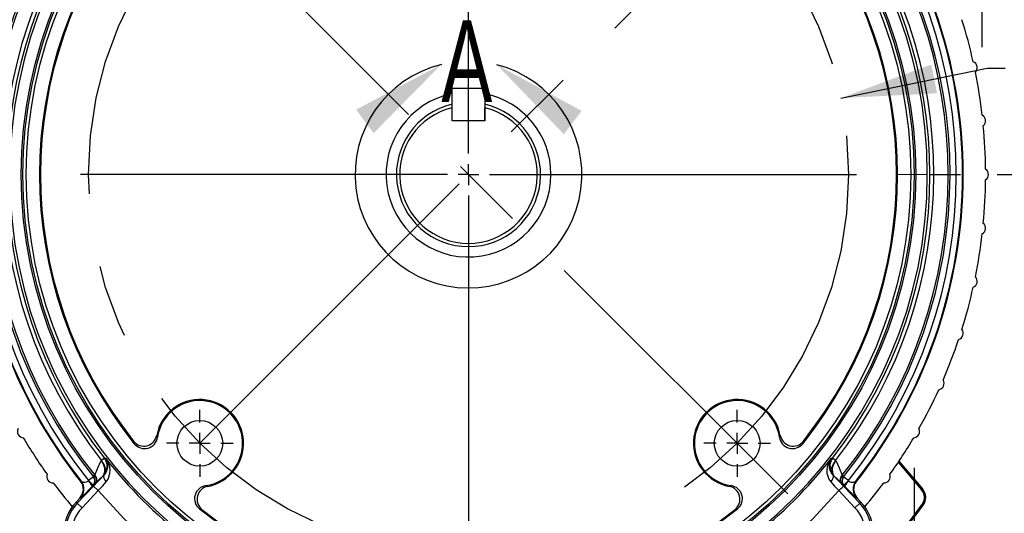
# Model space of a CAD drawing. Header units: inches. Extents: x 0 to 77, y 0 to 59.5.
# Tile 12 of 19: x 56.4 to 65.8, y 17.6 to 22.3. Entities that reach past the tile are written whole.
import ezdxf

# ---------------------------------------------------------------- set-up
doc = ezdxf.new("R2010")
doc.units = ezdxf.units.IN
doc.header["$LTSCALE"] = 7
doc.header["$MEASUREMENT"] = 0
doc.linetypes.add('CENTERX2', pattern=[0.8, 0.5, -0.1, 0.1, -0.1])
doc.layers.add('CENTER', color=40, linetype='CENTERX2')
doc.layers.add('DIMENSIONS', color=140, linetype='Continuous', lineweight=25)
doc.layers.add('TEXT', color=140, linetype='Continuous', lineweight=25)
doc.styles.add('SLDTEXTSTYLE0', font='TXT', dxfattribs={"width": 0.7})
doc.dimstyles.new('SLDDIMSTYLE0', dxfattribs={"dimtxt": 0.518519, "dimasz": 0.91, "dimexe": 0, "dimexo": 0.0625, "dimgap": 0.12963, "dimtad": 0, "dimtih": 1, "dimtoh": 1, "dimrnd": 1e-09, "dimzin": 12, "dimdsep": 46, "dimtxsty": 'SLDTEXTSTYLE0', "dimsah": 1, "dimcen": 0, "dimadec": 0, "dimazin": 3, "dimtfac": 1, "dimtofl": 0, "dimtmove": 0, "dimatfit": 3, "dimfxl": 0, "dimfrac": 2, "dimtolj": 1, "dimtzin": 12, "dimarcsym": 0})
doc.dimstyles.new('SLDDIMSTYLE2', dxfattribs={"dimtxt": 0.518519, "dimasz": 0.91, "dimexe": 0, "dimexo": 0.0625, "dimgap": 0.12963, "dimtad": 0, "dimtih": 1, "dimtoh": 1, "dimdec": 4, "dimlfac": 7, "dimzin": 12, "dimdsep": 46, "dimtxsty": 'SLDTEXTSTYLE0', "dimsah": 1, "dimcen": 0.09, "dimadec": 0, "dimazin": 3, "dimtfac": 1, "dimtdec": 0, "dimtofl": 0, "dimtmove": 0, "dimatfit": 3, "dimfxl": 0, "dimfrac": 2, "dimtolj": 1, "dimtzin": 12, "dimarcsym": 0})
doc.dimstyles.new('SLDDIMSTYLE3', dxfattribs={"dimtxt": 0.518519, "dimasz": 0.91, "dimexe": 0, "dimexo": 0.0625, "dimgap": 0.12963, "dimtad": 0, "dimtih": 1, "dimtoh": 1, "dimrnd": 1e-09, "dimzin": 12, "dimdsep": 46, "dimtxsty": 'SLDTEXTSTYLE0', "dimsah": 1, "dimcen": 0.09, "dimadec": 0, "dimazin": 3, "dimtfac": 1, "dimtofl": 0, "dimtmove": 0, "dimatfit": 3, "dimfxl": 0, "dimfrac": 2, "dimtolj": 1, "dimtzin": 12, "dimarcsym": 0})
doc.dimstyles.new('SLDDIMSTYLE4', dxfattribs={"dimtxt": 0.518519, "dimasz": 0.91, "dimexe": 0, "dimexo": 0.0625, "dimgap": 0.12963, "dimtad": 0, "dimtih": 1, "dimtoh": 1, "dimrnd": 1e-09, "dimzin": 4, "dimdsep": 46, "dimtxsty": 'SLDTEXTSTYLE0', "dimsah": 1, "dimcen": 0.09, "dimadec": 0, "dimazin": 1, "dimtfac": 1, "dimtofl": 0, "dimtmove": 0, "dimatfit": 3, "dimfxl": 0, "dimfrac": 2, "dimtolj": 1, "dimtzin": 12, "dimarcsym": 0})
doc.dimstyles.new('SLDDIMSTYLE5', dxfattribs={"dimtxt": 0.518519, "dimasz": 0.91, "dimexe": 0, "dimexo": 0.0625, "dimgap": 0.12963, "dimtad": 0, "dimtih": 1, "dimtoh": 1, "dimrnd": 1e-09, "dimzin": 12, "dimdsep": 46, "dimtxsty": 'SLDTEXTSTYLE0', "dimsah": 1, "dimcen": 0, "dimadec": 0, "dimazin": 3, "dimtfac": 1, "dimtofl": 0, "dimtmove": 0, "dimatfit": 3, "dimfxl": 0, "dimfrac": 2, "dimtolj": 1, "dimtzin": 12, "dimarcsym": 0})
doc.dimstyles.new('SLDDIMSTYLE6', dxfattribs={"dimtxt": 0.518519, "dimasz": 0.91, "dimexe": 0, "dimexo": 0.0625, "dimgap": 0.12963, "dimtad": 0, "dimtih": 1, "dimtoh": 1, "dimrnd": 1e-09, "dimdsep": 46, "dimtxsty": 'SLDTEXTSTYLE0', "dimsah": 1, "dimcen": 0.09, "dimadec": 0, "dimazin": 2, "dimtfac": 1, "dimtmove": 0, "dimatfit": 0, "dimfxl": 0, "dimfrac": 2, "dimtolj": 1, "dimtzin": 12, "dimarcsym": 0})

# ---------------------------------------------------------------- blocks, each defined once
blk = doc.blocks.new('_D')
at = {"layer": 'DIMENSIONS'}
for p, q in [((66.6344, 22.6149), (66.4602, 22.6149)), ((66.4602, 22.6149), (66.4602, 21.7903)), ((68.6069, 22.6149), (68.7811, 22.6149)), ((68.7811, 22.6149), (68.7811, 21.7903)), ((64.279, 21.5746), (65.6768, 21.8616)), ((65.6768, 21.8616), (65.8485, 21.8616)), ((66.4602, 21.7903), (66.6344, 21.7903)), ((68.7811, 21.7903), (68.6069, 21.7903))]:
    blk.add_line(p, q, dxfattribs=at)
blk.add_solid([(64.279, 21.5746), (65.1986, 21.6205), (65.1423, 21.8948)], dxfattribs=at)
at = {"layer": 'DIMENSIONS', "char_height": 0.51852, "attachment_point": 1, "style": 'SLDTEXTSTYLE0'}
for s, insert in [('%%c', (66.4584, 23.3994)), ('7.25', (67.2418, 23.3994)), ('184.2', (66.6344, 22.4587)), ('B.C.', (66.9041, 21.518))]:
    blk.add_mtext(s, dxfattribs=dict(at, insert=insert))
blk = doc.blocks.new('_D_2')
at = {"layer": 'DIMENSIONS'}
for p, q in [((60.7281, 25.8897), (60.7281, 29.5143)), ((57.4345, 24.1393), (54.5985, 26.9753))]:
    blk.add_line(p, q, dxfattribs=at)
for start, end in [(90, 107.68137), (117.49322, 135)]:
    blk.add_arc((60.7281, 20.8457), 7.7936, start, end, dxfattribs=at)
for points in [[(60.7281, 28.6393), (59.8115, 28.7262), (59.8278, 28.4466)], [(55.2172, 26.3566), (55.9901, 26.857), (55.8039, 27.0662)]]:
    blk.add_solid(points, dxfattribs=at)
at = {"layer": 'DIMENSIONS', "insert": (57.1303, 28.3021), "char_height": 0.51852, "attachment_point": 1, "style": 'SLDTEXTSTYLE0'}
blk.add_mtext('45°', dxfattribs=at)
blk = doc.blocks.new('_D_3')
at = {"layer": 'DIMENSIONS'}
for p, q in [((55.9042, 31.7793), (55.9042, 34.5573)), ((65.6287, 27.0851), (65.6287, 34.5573)), ((55.9042, 33.6823), (59.0774, 33.6823)), ((59.7802, 33.6812), (59.606, 33.6812)), ((59.606, 33.6812), (59.606, 32.8566)), ((61.7527, 33.6812), (61.9269, 33.6812)), ((61.9269, 33.6812), (61.9269, 32.8566)), ((65.6287, 33.6823), (62.4555, 33.6823)), ((59.606, 32.8566), (59.7802, 32.8566)), ((61.9269, 32.8566), (61.7527, 32.8566)), ((55.9042, 29.841), (55.9042, 31.3593)), ((55.9042, 27.1769), (55.9042, 29.421)), ((55.9042, 25.8796), (55.9042, 26.7569)), ((65.6287, 26.0157), (65.6287, 26.6651)), ((65.6287, 24.553), (65.6287, 25.5957)), ((55.9042, 24.5878), (55.9042, 25.4596)), ((55.9042, 21.1957), (55.9042, 24.1678)), ((65.6287, 22.0617), (65.6287, 24.133))]:
    blk.add_line(p, q, dxfattribs=at)
for points in [[(55.9042, 33.6823), (56.8142, 33.5423), (56.8142, 33.8223)], [(65.6287, 33.6823), (64.7187, 33.8223), (64.7187, 33.5423)]]:
    blk.add_solid(points, dxfattribs=at)
at = {"layer": 'DIMENSIONS', "char_height": 0.51852, "attachment_point": 1, "style": 'SLDTEXTSTYLE0'}
for s, insert in [('9.72', (59.9959, 34.4658)), ('247.0', (59.7802, 33.525))]:
    blk.add_mtext(s, dxfattribs=dict(at, insert=insert))
blk = doc.blocks.new('_D_5')
at = {"layer": 'DIMENSIONS'}
for p, q in [((48.8625, 27.4651), (48.6883, 27.4651)), ((48.6883, 27.4651), (48.6883, 26.6405)), ((50.8351, 27.4651), (51.0092, 27.4651)), ((51.0092, 27.4651), (51.0092, 26.6405)), ((51.6877, 27.4651), (51.1834, 27.4651)), ((56.9206, 23.6335), (51.6877, 27.4651)), ((48.6883, 26.6405), (48.8625, 26.6405)), ((51.0092, 26.6405), (50.8351, 26.6405))]:
    blk.add_line(p, q, dxfattribs=at)
blk.add_solid([(56.9206, 23.6335), (56.2691, 24.2841), (56.1037, 24.0582)], dxfattribs=at)
at = {"layer": 'DIMENSIONS', "char_height": 0.51852, "attachment_point": 1, "style": 'SLDTEXTSTYLE0'}
for s, insert in [('%%c', (48.6865, 28.2496)), ('9.44', (49.4699, 28.2496)), ('239.7', (48.8625, 27.3089))]:
    blk.add_mtext(s, dxfattribs=dict(at, insert=insert))
blk = doc.blocks.new('_D_9')
at = {"layer": 'DIMENSIONS'}
for p, q in [((65.981, 16.2347), (65.981, 17.9847)), ((65.6998, 16.2347), (66.856, 16.2347)), ((65.8117, 15.6097), (66.856, 15.6097)), ((65.981, 14.2547), (65.981, 15.6097)), ((67.3242, 14.2547), (65.981, 14.2547)), ((68.2592, 14.2536), (68.085, 14.2536)), ((68.085, 14.2536), (68.085, 13.429)), ((69.8004, 14.2536), (69.9745, 14.2536)), ((69.9745, 14.2536), (69.9745, 13.429)), ((68.085, 13.429), (68.2592, 13.429)), ((69.9745, 13.429), (69.8004, 13.429))]:
    blk.add_line(p, q, dxfattribs=at)
for points in [[(65.981, 16.2347), (66.121, 17.1447), (65.841, 17.1447)], [(65.981, 15.6097), (65.841, 14.6997), (66.121, 14.6997)]]:
    blk.add_solid(points, dxfattribs=at)
at = {"layer": 'DIMENSIONS', "char_height": 0.51852, "attachment_point": 1, "style": 'SLDTEXTSTYLE0'}
for s, insert in [('0.63', (68.2592, 15.0382)), ('15.9', (68.2592, 14.0974))]:
    blk.add_mtext(s, dxfattribs=dict(at, insert=insert))
blk = doc.blocks.new('_D_10')
at = {"layer": 'DIMENSIONS'}
for p, q in [((65.7721, 20.8457), (69.1501, 20.8457)), ((68.2751, 20.8457), (68.2751, 19.1695)), ((67.2888, 18.2266), (67.1146, 18.2266)), ((67.1146, 18.2266), (67.1146, 17.402)), ((69.2613, 18.2266), (69.4355, 18.2266)), ((69.4355, 18.2266), (69.4355, 17.402)), ((67.1146, 17.402), (67.2888, 17.402)), ((69.4355, 17.402), (69.2613, 17.402)), ((68.2751, 15.6097), (68.2751, 17.2859)), ((65.8117, 15.6097), (69.1501, 15.6097))]:
    blk.add_line(p, q, dxfattribs=at)
for points in [[(68.2751, 20.8457), (68.1351, 19.9357), (68.4151, 19.9357)], [(68.2751, 15.6097), (68.4151, 16.5197), (68.1351, 16.5197)]]:
    blk.add_solid(points, dxfattribs=at)
at = {"layer": 'DIMENSIONS', "char_height": 0.51852, "attachment_point": 1, "style": 'SLDTEXTSTYLE0'}
for s, insert in [('5.24', (67.5045, 19.0111)), ('133.0', (67.2888, 18.0704))]:
    blk.add_mtext(s, dxfattribs=dict(at, insert=insert))
blk = doc.blocks.new('_D_11')
at = {"layer": 'DIMENSIONS'}
for p, q in [((61.0781, 25.8057), (71.7049, 25.8057)), ((70.8299, 25.8057), (70.8299, 21.6495)), ((69.8436, 20.7066), (69.6694, 20.7066)), ((69.6694, 20.7066), (69.6694, 19.882)), ((71.8161, 20.7066), (71.9903, 20.7066)), ((71.9903, 20.7066), (71.9903, 19.882)), ((69.6694, 19.882), (69.8436, 19.882)), ((71.9903, 19.882), (71.8161, 19.882)), ((70.8299, 15.6097), (70.8299, 19.7659)), ((65.8117, 15.6097), (71.7049, 15.6097))]:
    blk.add_line(p, q, dxfattribs=at)
for points in [[(70.8299, 25.8057), (70.6899, 24.8957), (70.9699, 24.8957)], [(70.8299, 15.6097), (70.9699, 16.5197), (70.6899, 16.5197)]]:
    blk.add_solid(points, dxfattribs=at)
at = {"layer": 'DIMENSIONS', "char_height": 0.51852, "attachment_point": 1, "style": 'SLDTEXTSTYLE0'}
for s, insert in [('10.20', (69.8436, 21.4911)), ('259.0', (69.8436, 20.5504))]:
    blk.add_mtext(s, dxfattribs=dict(at, insert=insert))
blk = doc.blocks.new('_D_15')
at = {"layer": 'DIMENSIONS'}
for p, q in [((52.4626, 28.8615), (52.4626, 32.4443)), ((60.7281, 25.8897), (60.7281, 32.4443)), ((52.4626, 31.5693), (56.22, 31.5693)), ((56.9228, 31.5682), (56.7486, 31.5682)), ((56.7486, 31.5682), (56.7486, 30.7436)), ((58.8953, 31.5682), (59.0695, 31.5682)), ((59.0695, 31.5682), (59.0695, 30.7436)), ((60.7281, 31.5693), (59.5981, 31.5693)), ((56.7486, 30.7436), (56.9228, 30.7436)), ((59.0695, 30.7436), (58.8953, 30.7436)), ((52.4626, 27.1077), (52.4626, 28.4415)), ((52.4626, 22.3183), (52.4626, 26.6877))]:
    blk.add_line(p, q, dxfattribs=at)
for points in [[(52.4626, 31.5693), (53.3726, 31.4293), (53.3726, 31.7093)], [(60.7281, 31.5693), (59.8181, 31.7093), (59.8181, 31.4293)]]:
    blk.add_solid(points, dxfattribs=at)
at = {"layer": 'DIMENSIONS', "char_height": 0.51852, "attachment_point": 1, "style": 'SLDTEXTSTYLE0'}
for s, insert in [('8.27', (57.1385, 32.3527)), ('209.9', (56.9228, 31.412))]:
    blk.add_mtext(s, dxfattribs=dict(at, insert=insert))
blk = doc.blocks.new('SW_CENTERMARKSYMBOL_0')
at = {"layer": 'CENTER', "color": 0}
for p, q in [((0, 0.2), (0, 0.3182)), ((0, 0), (0, 0.1)), ((-0.2, 0), (-0.3182, 0)), ((0, 0), (-0.1, 0)), ((0, 0), (0, -0.1)), ((0, 0), (0.1, 0)), ((0.2, 0), (0.3182, 0)), ((0, -0.2), (0, -0.3182))]:
    blk.add_line(p, q, dxfattribs=at)
blk = doc.blocks.new('SW_CENTERMARKSYMBOL_1')
at = {"layer": 'CENTER', "color": 0}
for p, q in [((0, 0.2), (0, 0.3182)), ((0, 0), (0, 0.1)), ((-0.2, 0), (-0.3182, 0)), ((0, 0), (-0.1, 0)), ((0, 0), (0, -0.1)), ((0, 0), (0.1, 0)), ((0.2, 0), (0.3182, 0)), ((0, -0.2), (0, -0.3182))]:
    blk.add_line(p, q, dxfattribs=at)
blk = doc.blocks.new('SW_CENTERMARKSYMBOL_2')
at = {"layer": 'CENTER', "color": 0}
for p, q in [((0, 0.2), (0, 4.694)), ((0, 0), (0, 0.1)), ((-0.2, 0), (-4.694, 0)), ((0, 0), (-0.1, 0)), ((0, 0), (0, -0.1)), ((0, 0), (0.1, 0)), ((0.2, 0), (4.694, 0)), ((0, -0.2), (0, -4.694))]:
    blk.add_line(p, q, dxfattribs=at)

msp = doc.modelspace()

# ---------------------------------------------------------------- linework, layer by layer
for p, q in [((60.572617, 21.670675), (60.884098, 21.670675)), ((60.572617, 21.359195), (60.572617, 21.670675)), ((60.884098, 21.670675), (60.884098, 21.359195)), ((60.572098, 21.483391), (60.572098, 21.515262)), ((60.572098, 21.359195), (60.572098, 21.483391)), ((60.884098, 21.359195), (60.884098, 21.483391)), ((60.884098, 21.359195), (60.572098, 21.359195)), ((60.884098, 21.359195), (60.572617, 21.359195)), ((57.754149, 18.358305), (57.761166, 18.339839)), ((63.695029, 18.339839), (63.702046, 18.358305)), ((57.5335, 18.303192), (57.540121, 18.27907)), ((63.916074, 18.27907), (63.922696, 18.303192)), ((57.255207, 18.140138), (57.226359, 18.117664)), ((57.255207, 18.140138), (57.255292, 18.140135)), ((57.255292, 18.140135), (57.266141, 18.139761)), ((64.190055, 18.139761), (64.200904, 18.140135)), ((64.200904, 18.140135), (64.200988, 18.140138)), ((64.229836, 18.117664), (64.200988, 18.140138)), ((57.22194, 18.113264), (57.226359, 18.117664)), ((64.229836, 18.117664), (64.234255, 18.113264)), ((64.827505, 18.101446), (65.050912, 17.839871)), ((64.834083, 18.111298), (65.05958, 17.847274)), ((65.059597, 17.847288), (64.834095, 18.111317)), ((57.150023, 17.964338), (57.103904, 17.927198)), ((57.150023, 17.964338), (57.151271, 17.965318)), ((57.151067, 17.964768), (57.158136, 17.951264)), ((57.247273, 17.977329), (57.242864, 17.972917)), ((57.247359, 17.977324), (57.247273, 17.977329)), ((57.248984, 17.977245), (57.247359, 17.977324)), ((57.266079, 17.998497), (57.248984, 17.977246)), ((64.208837, 17.977324), (64.207211, 17.977245)), ((64.208922, 17.977329), (64.208837, 17.977324)), ((64.213332, 17.972917), (64.208922, 17.977329)), ((64.298152, 17.951463), (64.305444, 17.965158)), ((64.304516, 17.965635), (64.30617, 17.964335)), ((57.150083, 17.874322), (56.995865, 17.711809)), ((57.026056, 17.921917), (57.032562, 17.921707)), ((57.146639, 17.881474), (57.13965, 17.874147)), ((57.146681, 17.881444), (57.146639, 17.881474)), ((57.187999, 17.914006), (57.150083, 17.874322)), ((57.150083, 17.874322), (57.195766, 17.83097)), ((57.173716, 17.906615), (57.171077, 17.903985)), ((57.191035, 17.923191), (57.173716, 17.906615)), ((58.222242, 17.878764), (58.240708, 17.871746)), ((63.215488, 17.871746), (63.233954, 17.878764)), ((64.28248, 17.906615), (64.265173, 17.923177)), ((64.306112, 17.874322), (64.268195, 17.914008)), ((64.285119, 17.903985), (64.28248, 17.906615)), ((64.460331, 17.711809), (64.306112, 17.874322)), ((64.309556, 17.881474), (64.309514, 17.881444)), ((64.316546, 17.874147), (64.309556, 17.881474)), ((64.423634, 17.921707), (64.43014, 17.921917)), ((65.050912, 17.839871), (65.05958, 17.847274)), ((65.05958, 17.847274), (65.059597, 17.847288)), ((57.019735, 17.758405), (56.985158, 17.721969)), ((57.025196, 17.758158), (57.019735, 17.758405)), ((57.025352, 17.75818), (57.025196, 17.758158)), ((57.195766, 17.83097), (57.041548, 17.668458)), ((64.414648, 17.668458), (64.26043, 17.83097)), ((64.430999, 17.758158), (64.430843, 17.75818)), ((64.436461, 17.758405), (64.430999, 17.758158)), ((64.471037, 17.721969), (64.436461, 17.758405)), ((56.985158, 17.721969), (56.995865, 17.711809)), ((57.041548, 17.668458), (56.995865, 17.711809)), ((64.414648, 17.668458), (64.460331, 17.711809)), ((64.460331, 17.711809), (64.471037, 17.721969)), ((65.065636, 17.692649), (65.056415, 17.699352)), ((65.065636, 17.692649), (65.065654, 17.692636)), ((58.161472, 17.657718), (58.185595, 17.651097)), ((63.270601, 17.651097), (63.294723, 17.657718))]:
    msp.add_line(p, q)
at = {"color": 179, "linetype": 'Continuous', "lineweight": 18}
msp.add_line((65.102757, 20.845695), (64.821574, 20.845695), dxfattribs=at)
at = {"flags": 128}
for points in [[(57.162731, 17.977978), (57.192245, 18.047514), (57.22194, 18.113264)], [(57.247273, 17.977329), (57.256757, 17.991119), (57.261826, 18.004434), (57.261827, 18.004435), (57.261827, 18.004436), (57.26183, 18.004447), (57.261855, 18.004541), (57.262213, 18.005926), (57.2636, 18.042106), (57.251116, 18.081055), (57.226359, 18.117664)], [(57.28141, 18.057263), (57.271509, 18.014231), (57.247273, 17.977329)], [(64.192596, 18.04221), (64.179324, 18.060604), (64.175648, 18.079216)], [(64.234255, 18.113264), (64.26383, 18.047956), (64.293464, 17.977978)], [(57.163207, 17.934467), (57.158374, 17.950746), (57.150023, 17.964338)], [(57.151271, 17.965318), (57.153341, 17.966944), (57.161565, 17.976436)], [(57.161565, 17.976436), (57.162155, 17.977186), (57.162731, 17.977978)], [(57.248984, 17.977245), (57.205785, 17.932622), (57.187999, 17.914006)], [(57.222082, 17.952683), (57.208534, 17.93994), (57.191035, 17.923191)], [(57.242864, 17.972917), (57.226565, 17.9569), (57.222082, 17.952683)], [(57.248984, 17.977246), (57.245376, 17.966795), (57.248583, 17.950871), (57.25865, 17.932421), (57.272864, 17.915403)], [(64.18333, 17.915405), (64.197545, 17.932423), (64.207613, 17.950874), (64.210821, 17.966797), (64.207214, 17.977248)], [(64.268195, 17.914008), (64.250402, 17.932631), (64.207211, 17.977245)], [(64.23426, 17.952545), (64.229631, 17.956899), (64.213332, 17.972917)], [(64.265173, 17.923177), (64.247498, 17.940091), (64.23426, 17.952545)], [(64.30617, 17.964335), (64.295859, 17.945861), (64.292263, 17.923513)], [(64.293464, 17.977978), (64.294041, 17.977186), (64.294631, 17.976436)], [(64.294631, 17.976436), (64.302854, 17.966942), (64.304516, 17.965635)], [(64.352292, 17.927198), (64.334438, 17.941575), (64.319515, 17.95359), (64.309628, 17.961551), (64.30617, 17.964335)], [(57.13965, 17.874147), (57.109059, 17.842126), (57.066509, 17.798109)], [(57.100823, 17.923022), (57.102359, 17.925107), (57.103904, 17.927198)], [(57.171077, 17.903985), (57.153612, 17.88705), (57.146681, 17.881444)], [(57.195766, 17.83097), (57.235247, 17.874519), (57.272866, 17.915405)], [(64.18333, 17.915405), (64.220949, 17.874519), (64.26043, 17.83097)], [(64.26043, 17.83097), (64.277641, 17.847303), (64.292317, 17.861231), (64.302298, 17.870702), (64.306112, 17.874322)], [(64.309514, 17.881444), (64.302583, 17.88705), (64.285119, 17.903985)], [(64.292263, 17.923513), (64.296953, 17.900844), (64.309514, 17.881444)], [(64.292263, 17.923513), (64.297063, 17.900698), (64.309556, 17.881474)], [(64.348362, 17.84086), (64.347016, 17.842252), (64.316546, 17.874147)], [(64.352292, 17.927198), (64.353836, 17.925107), (64.355373, 17.923022)], [(64.355373, 17.923022), (64.360005, 17.918271), (64.365939, 17.914736), (64.378133, 17.911728), (64.40038, 17.913456), (64.41664, 17.918682), (64.42177, 17.920913), (64.423633, 17.921708)], [(57.019735, 17.758405), (57.043889, 17.795096), (57.053883, 17.837858)], [(57.713373, 17.313364), (57.444339, 17.561936), (57.195766, 17.83097)], [(64.26043, 17.83097), (64.011857, 17.561936), (63.742823, 17.313363)], [(64.402312, 17.837858), (64.412306, 17.795096), (64.436461, 17.758405)]]:
    msp.add_lwpolyline(points, dxfattribs=at)
for centre, radius in [((60.728098, 20.845695), 4.266), ((60.728098, 20.845695), 4.25), ((60.728098, 20.845695), 4.219), ((58.164836, 18.282433), 0.2182), ((63.29136, 18.282433), 0.2182)]:
    msp.add_circle(centre, radius)
for centre, radius, start, end in [((60.728098, 20.845695), 4.377016, 0, 180), ((60.728098, 20.845695), 4.719, 141.431278, 180), ((60.728043, 20.845696), 4.712353, 141.647793, 180.0000142), ((60.728098, 20.845695), 4.719, 0, 38.4699061), ((60.728098, 20.845695), 4.653214, 141.1561474, 218.8438526), ((60.728098, 20.845695), 4.594, 141.1559749, 218.8438526), ((60.728098, 20.845695), 4.575548, 141.1893752, 218.8106248), ((60.728098, 20.845695), 4.575548, 321.1893752, 38.7088593), ((60.728098, 20.845695), 4.594, 321.1561042, 38.7429293), ((60.728098, 20.845695), 4.653214, 321.1561474, 38.7429293), ((60.728143, 20.845695), 4.712362, 0.0000016, 38.2548776), ((60.728098, 20.845695), 4.438956, 142.0796081, 217.9203919), ((60.728098, 20.845695), 4.402387, 142.0796081, 217.9203919), ((60.728098, 20.845695), 4.402387, 322.0796081, 37.8163375), ((60.728098, 20.845695), 4.438956, 322.0796081, 37.8163375), ((60.728098, 20.845695), 4.092769, 141.1626192, 218.8373808), ((60.728098, 20.845695), 4.092769, 321.1626192, 38.8373808), ((60.728098, 20.845695), 4.082864, 141.4845687, 218.5154315), ((60.728098, 20.845695), 4.082864, 321.4845687, 38.5154317), ((60.728098, 20.845695), 4.933157, 12.5827545, 17.4172455), ((65.521021, 21.864462), 0.06, 315.2551735, 68.7448264), ((60.728098, 20.845695), 4.933157, 6.5827545, 11.4172455), ((60.728098, 20.845695), 0.7865, 101.4016956, 0), ((60.728098, 20.845695), 0.7865, 0, 78.559681), ((60.728098, 20.845695), 0.6875, 103.115165, 76.884835), ((60.728098, 20.845695), 0.6565, 103.746336, 76.253664), ((65.601255, 21.357884), 0.06, 309.2551735, 62.7448265), ((60.728098, 20.845695), 4.933157, 0.5827545, 5.4172455), ((65.628098, 20.845695), 0.06, 303.2551735, 56.7448265), ((60.728098, 20.845695), 4.719, 180, 218.5673589), ((60.728043, 20.845694), 4.712353, 179.9999857, 218.3522104), ((60.728098, 20.845695), 4.377016, 180, 0), ((60.728098, 20.845695), 4.719, 321.4317094, 0), ((60.728152, 20.845694), 4.712353, 321.647793, 0.0000142), ((60.728098, 20.845695), 4.933157, 354.5827545, 359.4172455), ((65.601255, 20.333506), 0.06, 297.2551735, 50.7448265), ((60.728098, 20.845695), 4.933157, 348.5827545, 353.4172455), ((65.521021, 19.826928), 0.06, 291.2551734, 44.7448266), ((60.728098, 20.845695), 4.933157, 342.5827545, 347.4172455), ((65.388275, 19.331512), 0.06, 285.2551734, 38.7448266), ((60.728098, 20.845695), 4.933157, 336.5827545, 341.4172455), ((65.20447, 18.852685), 0.06, 279.2551734, 32.7448266), ((60.728098, 20.845695), 4.933157, 330.5827545, 335.4172455), ((58.164836, 18.282433), 0.417636, 280.467067, 169.5329349), ((63.29136, 18.282433), 0.417636, 10.467067, 259.5329349), ((58.164836, 18.282433), 0.407731, 278.0937765, 171.9062239), ((63.29136, 18.282433), 0.407731, 8.0937765, 261.9062235), ((56.484573, 18.395695), 0.06, 153.2551733, 266.7448267), ((64.971622, 18.395695), 0.06, 273.2551733, 26.7448267), ((60.728098, 20.845695), 4.933157, 210.5827545, 215.4172455), ((57.631297, 18.380904), 0.124914, 218.4715785, 349.5767884), ((57.637485, 18.357317), 0.12491, 218.7873843, 351.9562758), ((63.81871, 18.357317), 0.12491, 188.0437253, 321.2126131), ((63.824899, 18.380904), 0.124914, 190.4230739, 321.5285193), ((60.728098, 20.845695), 4.933157, 324.5827545, 329.4172455), ((57.15659, 18.063345), 0.125054, 316.5382388, 37.8828591), ((57.156515, 18.063354), 0.125043, 357.2079724, 37.8834514), ((57.160774, 18.069175), 0.126825, 326.1318165, 33.8183813), ((60.728098, 20.845695), 4.393999, 218.0118872, 231.9881128), ((57.127255, 18.023319), 0.18124, 323.4574346, 39.9765767), ((60.728098, 20.845695), 4.393999, 308.0118872, 321.9881128), ((64.322665, 18.023507), 0.176353, 138.7602418, 217.8057545), ((64.296773, 18.068866), 0.12812, 146.4034027, 225.6510908), ((64.299605, 18.063345), 0.125054, 142.1171421, 223.4617586), ((64.299558, 18.063407), 0.124914, 142.1013907, 172.7292948), ((57.149939, 18.030797), 0.109476, 328.0826764, 48.8761262), ((64.299688, 18.063347), 0.125051, 172.709501, 223.4618017), ((64.277652, 18.0291), 0.086047, 171.2441588, 216.98925), ((64.338408, 18.017188), 0.14793, 137.2178231, 170.2663021), ((64.306758, 18.030722), 0.109863, 131.2950238, 211.7461739), ((56.763914, 17.965547), 0.06, 159.2551733, 272.7448267), ((57.124305, 17.934694), 0.055952, 326.7118448, 48.2468604), ((57.127846, 17.936082), 0.054519, 327.2832436, 50.2177069), ((64.328349, 17.936082), 0.054519, 129.7823376, 212.7167118), ((64.331891, 17.934694), 0.055952, 131.7531495, 213.2881574), ((64.692281, 17.965547), 0.06, 267.2551733, 20.7448267), ((60.728098, 20.845695), 4.933157, 216.5827545, 219.9721493), ((56.934401, 17.844189), 0.12508, 316.5435199, 38.2983827), ((56.934505, 17.844109), 0.125048, 316.5940454, 38.3564999), ((56.930888, 17.843776), 0.123138, 357.2456235, 39.3889937), ((57.065806, 17.968389), 0.057309, 234.5442104, 307.6623951), ((57.022085, 17.820613), 0.129179, 24.4823017, 52.4450893), ((56.921487, 17.713875), 0.280683, 36.6632651, 49.4656753), ((57.10094, 17.924849), 0.063006, 316.4940173, 357.6584302), ((57.101033, 17.924758), 0.062928, 316.5023837, 8.875218), ((57.100968, 17.924846), 0.062978, 357.6605147, 8.7877775), ((58.23972, 17.755083), 0.12491, 98.043723, 231.2126154), ((58.263307, 17.748894), 0.124914, 100.4230739, 231.5285194), ((63.192888, 17.748894), 0.124914, 308.4715788, 79.5767881), ((63.216475, 17.755083), 0.12491, 308.7873846, 81.956277), ((64.532304, 17.716121), 0.277413, 130.4583998, 143.4123659), ((64.431558, 17.822641), 0.126019, 127.1969541, 155.8757166), ((64.521608, 17.844105), 0.124986, 141.6186339, 223.4306989), ((64.521775, 17.844188), 0.125065, 141.6956691, 223.4622803), ((64.5253, 17.843778), 0.12313, 140.6096113, 182.7557716), ((60.728098, 20.845695), 4.933157, 320.0278507, 323.4172455), ((64.964562, 17.766121), 0.124957, 323.9858219, 40.5), ((64.964562, 17.766121), 0.124978, 0, 40.5), ((56.692735, 18.142202), 0.508043, 310.897232, 317.3676261), ((65.236657, 18.64454), 1.197902, 222.1370682, 227.7251849), ((64.964562, 17.766121), 0.113557, 323.9858219, 40.5), ((64.964562, 17.766121), 0.124978, 323.9858219, 0), ((57.302872, 17.42047), 0.438, 136.5, 180.0000022), ((57.302872, 17.42047), 0.42324, 136.5, 313.5), ((57.302872, 17.42047), 0.360262, 136.5000002, 313.5000002), ((64.153323, 17.42047), 0.438, 226.5, 43.5), ((64.153323, 17.42047), 0.42324, 226.5, 43.5), ((64.153323, 17.42047), 0.360262, 226.5000002, 43.5000002), ((60.728098, 20.845695), 5.351057, 312.1663605, 323.9858219), ((60.728098, 20.845695), 5.362457, 312.1663605, 323.9858219), ((60.728098, 20.845695), 5.362478, 312.1663605, 323.9858219), ((60.728098, 20.845695), 4.092769, 231.1626192, 308.8373808), ((60.728098, 20.845695), 4.082864, 231.4845687, 308.5154315)]:
    msp.add_arc(centre, radius, start, end)
at = {"layer": 'CENTER'}
for p, q in [((57.681975, 23.891818), (63.774221, 17.799572)), ((58.164836, 18.282433), (63.29136, 23.408957)), ((64.978098, 18.047695), (64.978098, 13.859695)), ((56.478098, 13.867695), (56.478098, 17.992695))]:
    msp.add_line(p, q, dxfattribs=at)
msp.add_circle((60.728098, 20.845695), 3.625, dxfattribs=at)
at = {"layer": 'TEXT'}
msp.add_arc((60.728098, 20.845695), 1.081565, 103.858551, 75.5015841, dxfattribs=at)
for points in [[(60.469035, 21.895775), (59.655559, 21.464548), (59.822794, 21.239977)], [(60.998871, 21.892817), (61.637748, 21.229842), (61.807481, 21.452532)]]:
    msp.add_solid(points, dxfattribs=at)

# ---------------------------------------------------------------- block references
at = {"layer": 'CENTER'}
for name, p in [('SW_CENTERMARKSYMBOL_2', (60.728098, 20.845695)), ('SW_CENTERMARKSYMBOL_1', (58.164836, 18.282433)), ('SW_CENTERMARKSYMBOL_0', (63.29136, 18.282433))]:
    msp.add_blockref(name, p, dxfattribs=at)

# ---------------------------------------------------------------- texts
at = {"layer": 'TEXT', "insert": (60.469035, 22.315871), "char_height": 0.777778, "attachment_point": 1, "style": 'SLDTEXTSTYLE0'}
msp.add_mtext('A', dxfattribs=at)

# ---------------------------------------------------------------- dimensions: what is measured, and where the dimension line sits
at = {"layer": 'DIMENSIONS'}
for base, p1, p2, picture, middle in [((65.628732, 33.682298), (55.904169, 20.845695), (65.628732, 21.411223), '_D_3', (60.766451, 33.682298)), ((60.728098, 31.569297), (52.462603, 21.968318), (60.728098, 25.539695), '_D_15', (57.909051, 31.569297))]:
    dim = msp.add_linear_dim(base=base, p1=p1, p2=p2, dimstyle='SLDDIMSTYLE3', dxfattribs=at)
    dim.commit()
    dim.dimension.update_dxf_attribs({"geometry": picture, "text_midpoint": middle, "dimtype": 160})
dim = msp.add_angular_dim_2l(base=(59.530325, 28.546661), line1=((60.728098, 25.539695), (60.728098, 16.151695)), line2=((57.681975, 23.891818), (63.774221, 17.799572)), dimstyle='SLDDIMSTYLE2', dxfattribs=at)
dim.commit()
dim.dimension.update_dxf_attribs({"geometry": '_D_2', "text_midpoint": (57.745632, 28.046003), "dimtype": 162})
dim = msp.add_diameter_dim_2p(p1=(64.535576, 18.057852), p2=(56.920619, 23.633538), dimstyle='SLDDIMSTYLE5', dxfattribs=at)
dim.commit()
dim.dimension.update_dxf_attribs({"geometry": '_D_5', "text_midpoint": (49.848794, 27.46506), "dimtype": 163})
for base, p1, p2, angle, dimstyle, picture, middle in [((70.829852, 25.805695), (65.461732, 15.609695), (60.728098, 25.805695), 89.9999996, 'SLDDIMSTYLE4', '_D_11', (70.829852, 20.707695)), ((68.275069, 20.845695), (65.461732, 15.609695), (65.422098, 20.845695), 90, 'SLDDIMSTYLE3', '_D_10', (68.275069, 18.227695)), ((65.9810444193, 16.2346950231), (65.4617315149, 15.6096950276), (65.3497816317, 16.2346950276), 90, 'SLDDIMSTYLE6', '_D_9', (65.9810444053, 14.2547080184))]:
    dim = msp.add_linear_dim(base=base, p1=p1, p2=p2, angle=angle, dimstyle=dimstyle, dxfattribs=at)
    dim.commit()
    dim.dimension.update_dxf_attribs({"geometry": picture, "text_midpoint": middle, "dimtype": 160})
dim = msp.add_diameter_dim_2p(p1=(57.177147, 20.116742), p2=(64.279049, 21.574648), text='<>\\PB.C.', dimstyle='SLDDIMSTYLE0', dxfattribs=at)
dim.commit()
dim.dimension.update_dxf_attribs({"geometry": '_D', "text_midpoint": (67.620668, 22.20259), "dimtype": 163})

doc.saveas('drawing.dxf')
